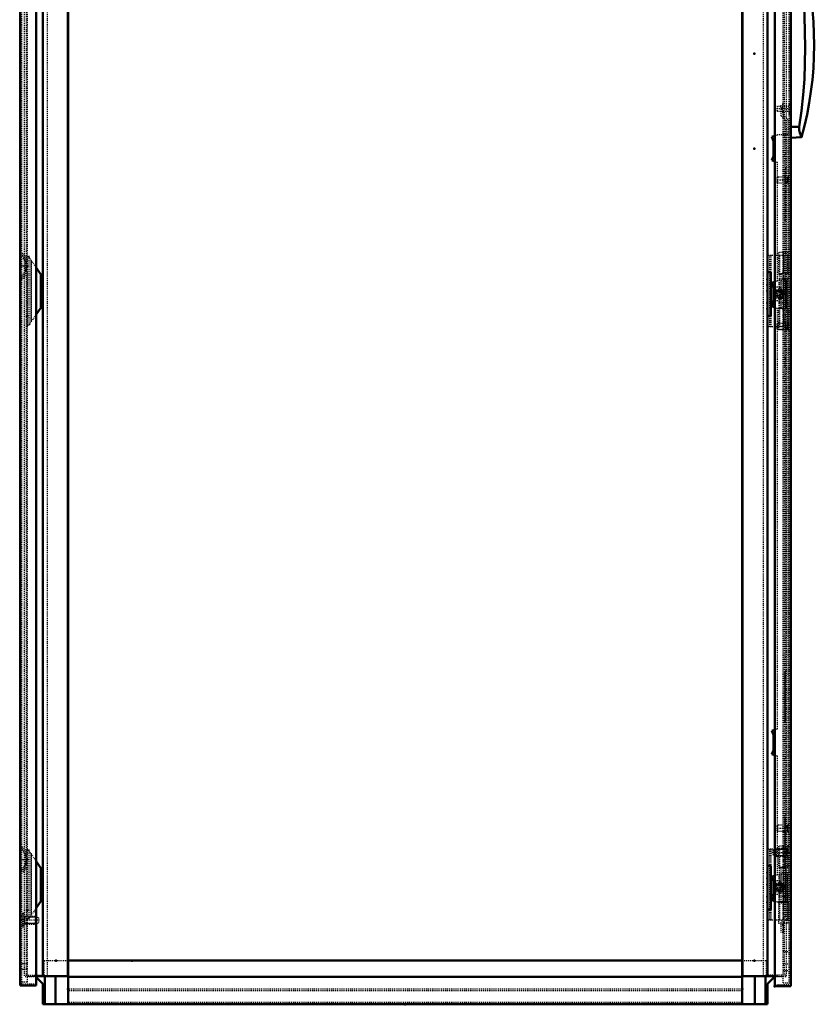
# Model space of a CAD drawing. Header units: millimetres. Extents: x -4 to 3283, y -42 to 4073.
# Tile 4 of 10: x 1946 to 2787, y 929 to 1965. Entities that reach past the tile are written whole.
import ezdxf

# ---------------------------------------------------------------- set-up
doc = ezdxf.new("R2010")
doc.units = ezdxf.units.MM
doc.linetypes.add('Center', pattern=[1.5, 0.45, -0.5, 0.05, -0.5])
doc.linetypes.add('Dashed', pattern=[2, 1, -1])
for name, color, linetype, lineweight in [('2d ConnectionPoints', 7, 'Continuous', 50), ('AM_0', 7, 'Continuous', 50), ('AM_5', 3, 'Continuous', 25), ('AM_7', 7, 'Center', 25), ('AM_9', 6, 'Dashed', 25)]:
    doc.layers.add(name, color=color, linetype=linetype, lineweight=lineweight)

# ---------------------------------------------------------------- blocks, each defined once
blk = doc.blocks.new('56_LSSD2000_0__Espagnolette_Bottom_0_in_MCS20048R5_0__1300')
at = {"layer": 'AM_0'}
for p, q in [((2738, 1842), (2741.1, 1843.1)), ((2739.6, 1837.6), (2738, 1842)), ((2739.6, 1821.6), (2739.6, 1837.6)), ((2738, 1817.3), (2739.6, 1821.6)), ((2741.1, 1816.1), (2738, 1817.3)), ((2738, 1688.3), (2741.1, 1689.4)), ((2739.6, 1683.9), (2738, 1688.3)), ((2739.6, 1667.9), (2739.6, 1683.9)), ((2738, 1663.6), (2739.6, 1667.9)), ((2741.1, 1662.4), (2738, 1663.6)), ((2738, 1216.7), (2741.1, 1217.8)), ((2739.6, 1212.3), (2738, 1216.7)), ((2739.6, 1196.3), (2739.6, 1212.3)), ((2738, 1192), (2739.6, 1196.3)), ((2741.1, 1190.8), (2738, 1192)), ((2738, 1063), (2741.1, 1064.1)), ((2739.6, 1058.6), (2738, 1063)), ((2739.6, 1042.6), (2739.6, 1058.6)), ((2738, 1038.3), (2739.6, 1042.6)), ((2741.1, 1037.1), (2738, 1038.3))]:
    blk.add_line(p, q, dxfattribs=at)
at = {"layer": 'AM_9'}
for p, q in [((2747.8, 1864.3), (2747.8, 1876.1)), ((2749.8, 1876.1), (2747.8, 1876.1)), ((2749.8, 1873.1), (2747.8, 1873.1)), ((2749.8, 1868.8), (2747.8, 1868.8)), ((2749.8, 1867.6), (2747.8, 1867.6)), ((2749.8, 1876.1), (2749.8, 1865.1)), ((2752.8, 1859.2), (2747.8, 1864.3)), ((2749.8, 1865.1), (2754.8, 1860.1)), ((2752.8, 1021), (2752.8, 1859.2)), ((2754.8, 1860.1), (2754.8, 1020.2)), ((2739.9, 1842.7), (2741.6, 1837.8)), ((2741.1, 1843.1), (2743.8, 1844.1)), ((2741.6, 1821.1), (2741.6, 1837.8)), ((2754.8, 1844.1), (2743.8, 1844.1)), ((2741.6, 1821.1), (2740, 1816.5)), ((2743.8, 1815.1), (2741.1, 1816.1)), ((2743.8, 1690.4), (2743.8, 1815.1)), ((2752.8, 1808.6), (2751.8, 1807.6)), ((2751.8, 1807.6), (2751.8, 1754.8)), ((2751.8, 1800.7), (2752.8, 1800.7)), ((2751.8, 1761.7), (2752.8, 1761.7)), ((2751.8, 1754.8), (2752.8, 1753.8)), ((2741.1, 1689.4), (2743.8, 1690.4)), ((2739.9, 1689), (2741.6, 1684.1)), ((2741.6, 1667.4), (2741.6, 1684.1)), ((2741.6, 1667.4), (2740, 1662.8)), ((2743.8, 1661.4), (2741.1, 1662.4)), ((2743.8, 1218.8), (2743.8, 1661.4)), ((2752.8, 1654.8), (2751.8, 1653.8)), ((2751.8, 1653.8), (2751.8, 1601)), ((2751.8, 1646.9), (2752.8, 1646.9)), ((2751.8, 1607.9), (2752.8, 1607.9)), ((2751.8, 1601), (2752.8, 1600)), ((2752.8, 1280), (2751.8, 1279)), ((2751.8, 1279), (2751.8, 1226.2)), ((2751.8, 1272.1), (2752.8, 1272.1)), ((2751.8, 1233.1), (2752.8, 1233.1)), ((2751.8, 1226.2), (2752.8, 1225.2)), ((2740, 1217.4), (2741.6, 1212.8)), ((2741.1, 1217.8), (2743.8, 1218.8)), ((2741.6, 1196.1), (2741.6, 1212.8)), ((2741.6, 1196.1), (2739.9, 1191.3)), ((2743.8, 1189.8), (2741.1, 1190.8)), ((2743.8, 1065.1), (2743.8, 1189.8)), ((2752.8, 1126.2), (2751.8, 1125.2)), ((2751.8, 1125.2), (2751.8, 1072.4)), ((2751.8, 1118.3), (2752.8, 1118.3)), ((2751.8, 1079.3), (2752.8, 1079.3)), ((2751.8, 1072.4), (2752.8, 1071.4)), ((2740, 1063.7), (2741.6, 1059.1)), ((2741.1, 1064.1), (2743.8, 1065.1)), ((2741.6, 1042.4), (2741.6, 1059.1)), ((2741.6, 1042.4), (2739.9, 1037.6)), ((2743.8, 1036.1), (2741.1, 1037.1)), ((2754.8, 1036.1), (2743.8, 1036.1)), ((2747.8, 1016), (2752.8, 1021)), ((2754.8, 1020.2), (2749.8, 1015.1)), ((2747.8, 1004.1), (2747.8, 1016)), ((2749.8, 1012.7), (2747.8, 1012.7)), ((2749.8, 1011.5), (2747.8, 1011.5)), ((2749.8, 1007.1), (2747.8, 1007.1)), ((2749.8, 1015.1), (2749.8, 1004.1)), ((2749.8, 1004.1), (2747.8, 1004.1))]:
    blk.add_line(p, q, dxfattribs=at)
blk = doc.blocks.new('58_LSSDXXXX_0__Lock_0_in_MCS20048R5_0__1300')
at = {"layer": 'AM_0'}
for p, q in [((2769.3, 2035.5), (2757.9, 2036.1)), ((2766.8, 2024.5), (2757.9, 2024.6)), ((2766.8, 1852.7), (2757.9, 1852.7)), ((2757.9, 1841.1), (2769.3, 1841.7))]:
    blk.add_line(p, q, dxfattribs=at)
for points in [[(2769.3, 2035.5), (2769.2, 2035.4), (2769, 2034.9), (2768.7, 2034.1), (2768.3, 2033), (2767.8, 2031.7), (2767.3, 2030), (2766.9, 2027.9), (2766.8, 2026.3), (2766.8, 2024.5)], [(2766.8, 2024.5), (2769.7, 2005.2), (2771.6, 1985.7), (2772.5, 1969.2), (2773.1, 1936), (2772.3, 1902.8), (2771.1, 1886.1), (2769.3, 1869.4), (2766.8, 1852.7)], [(2766.8, 1852.7), (2766.8, 1851), (2766.9, 1849.2), (2767.6, 1846.2), (2768.5, 1843.5), (2768.9, 1842.5), (2769.2, 1841.9), (2769.3, 1841.7), (2769.3, 1841.7)]]:
    blk.add_lwpolyline(points, dxfattribs=at)
blk.add_arc((2420.9, 1938.6), 361.6, 344.4592, 15.5409, dxfattribs=at)
at = {"layer": 'AM_7'}
for p, q in [((2758.7, 2005.6), (2740.5, 2005.6)), ((2758.7, 1871.6), (2740.5, 1871.6))]:
    blk.add_line(p, q, dxfattribs=at)
at = {"layer": 'AM_9'}
for p, q in [((2744.1, 2008.1), (2741.3, 2007.6)), ((2741.3, 2003.6), (2741.3, 2007.6)), ((2741.3, 2003.6), (2744.1, 2003.1)), ((2744.1, 2003.1), (2744.1, 2008.1)), ((2757.9, 2008.1), (2744.1, 2008.1)), ((2744.1, 2003.1), (2757.9, 2003.1)), ((2744.1, 1874.1), (2741.3, 1873.6)), ((2741.3, 1869.6), (2741.3, 1873.6)), ((2741.3, 1869.6), (2744.1, 1869.1)), ((2757.9, 1874.1), (2744.1, 1874.1)), ((2744.1, 1869.1), (2744.1, 1874.1)), ((2744.1, 1869.1), (2757.9, 1869.1))]:
    blk.add_line(p, q, dxfattribs=at)
blk = doc.blocks.new('59_DN2004R5_0__Plain_door_0_in_MCS20048R5_0__1300')
at = {"layer": 'AM_0'}
for p, q in [((2741.1, 2929.6), (2741.1, 947.6)), ((2757.9, 2929.6), (2757.9, 947.6)), ((2741.1, 947.6), (2757.9, 947.6))]:
    blk.add_line(p, q, dxfattribs=at)
at = {"layer": 'AM_5'}
for p, q in [((2751.8, 1799), (2754.4, 1799)), ((2751.8, 1794.2), (2754.4, 1794.2)), ((2754.4, 1799.6), (2754.4, 1793.6)), ((2751.8, 1645), (2754.4, 1645)), ((2751.8, 1640.2), (2754.4, 1640.2)), ((2754.4, 1645.6), (2754.4, 1639.6)), ((2751.8, 1116.5), (2754.4, 1116.5)), ((2751.8, 1111.7), (2754.4, 1111.7)), ((2754.4, 1117.1), (2754.4, 1111.1)), ((2741.7, 1091.9), (2753.4, 1091.9)), ((2753.4, 1092.6), (2753.4, 1084.6)), ((2741.7, 1085.4), (2753.4, 1085.4))]:
    blk.add_line(p, q, dxfattribs=at)
at = {"layer": 'AM_7'}
for p, q in [((2758, 1868.6), (2755.8, 1868.6)), ((2742.8, 1796.6), (2756.6, 1796.6)), ((2742.8, 1642.6), (2756.6, 1642.6)), ((2742.8, 1114.1), (2756.6, 1114.1)), ((2738, 1088.6), (2757.7, 1088.6))]:
    blk.add_line(p, q, dxfattribs=at)
at = {"layer": 'AM_9'}
for p, q in [((2749.9, 951.1), (2749.9, 2926.1)), ((2755.9, 2927.6), (2755.9, 949.6)), ((2755.9, 1875.6), (2757.9, 1875.6)), ((2755.9, 1873.4), (2757.9, 1873.4)), ((2757.9, 1871.2), (2755.9, 1871.2)), ((2755.9, 1867.9), (2757.9, 1867.9)), ((2755.9, 1866), (2757.9, 1866)), ((2744, 1799.6), (2743.4, 1799)), ((2743.4, 1799), (2743.4, 1794.2)), ((2743.4, 1794.2), (2744, 1793.6)), ((2755.2, 1799.6), (2744, 1799.6)), ((2744, 1799.6), (2744, 1793.6)), ((2744, 1793.6), (2755.2, 1793.6)), ((2755.9, 1800.1), (2755.2, 1800.1)), ((2755.2, 1800.1), (2755.2, 1793.1)), ((2755.2, 1793.1), (2755.9, 1793.1)), ((2745.5, 1691.1), (2745.5, 1661.1)), ((2745.5, 1691.1), (2755.9, 1691.1)), ((2747.5, 1691.1), (2747.5, 1661.1)), ((2750.1, 1691.1), (2750.1, 1661.1)), ((2752.2, 1691.1), (2752.2, 1661.1)), ((2752.6, 1661.1), (2752.6, 1691.1)), ((2753.9, 1691.1), (2753.9, 1661.1)), ((2753.9, 1691.1), (2753.9, 1661.1)), ((2754.6, 1661.1), (2754.6, 1691.1)), ((2745.5, 1661.1), (2747.6, 1661.1)), ((2754.7, 1661.1), (2755.9, 1661.1)), ((2744, 1645.6), (2743.4, 1645)), ((2743.4, 1645), (2743.4, 1640.2)), ((2743.4, 1640.2), (2744, 1639.6)), ((2755.2, 1645.6), (2744, 1645.6)), ((2744, 1645.6), (2744, 1639.6)), ((2744, 1639.6), (2755.2, 1639.6)), ((2755.9, 1646.1), (2755.2, 1646.1)), ((2755.2, 1646.1), (2755.2, 1639.1)), ((2755.2, 1639.1), (2755.9, 1639.1)), ((2744, 1117.1), (2743.4, 1116.5)), ((2743.4, 1116.5), (2743.4, 1111.7)), ((2743.4, 1111.7), (2744, 1111.1)), ((2755.2, 1117.1), (2744, 1117.1)), ((2744, 1117.1), (2744, 1111.1)), ((2744, 1111.1), (2755.2, 1111.1)), ((2755.9, 1117.6), (2755.2, 1117.6)), ((2755.2, 1117.6), (2755.2, 1110.6)), ((2755.2, 1110.6), (2755.9, 1110.6)), ((2741.5, 1091.7), (2738.9, 1091)), ((2738.9, 1091), (2738.9, 1086.3)), ((2742.5, 1092.6), (2741.5, 1091.7)), ((2741.5, 1091.7), (2741.5, 1085.6)), ((2754.7, 1092.6), (2742.5, 1092.6)), ((2742.5, 1092.6), (2742.5, 1084.6)), ((2755.9, 1095.6), (2754.7, 1095.6)), ((2754.7, 1095.6), (2754.7, 1081.6)), ((2738.9, 1086.3), (2741.5, 1085.6)), ((2741.5, 1085.6), (2742.5, 1084.6)), ((2742.5, 1084.6), (2754.7, 1084.6)), ((2754.7, 1081.6), (2755.9, 1081.6)), ((2745.5, 1065.6), (2745.5, 1035.6)), ((2745.5, 1065.6), (2755.9, 1065.6)), ((2747.5, 1065.6), (2747.5, 1035.6)), ((2750.1, 1065.6), (2750.1, 1035.6)), ((2752.2, 1065.6), (2752.2, 1035.6)), ((2752.6, 1035.6), (2752.6, 1065.6)), ((2753.9, 1065.6), (2753.9, 1035.6)), ((2753.9, 1065.6), (2753.9, 1035.6)), ((2754.6, 1035.6), (2754.6, 1065.6)), ((2745.5, 1035.6), (2755.9, 1035.6)), ((2749.9, 984.1), (2755.9, 984.1)), ((2749.9, 971.1), (2755.9, 971.1)), ((2749.9, 964.1), (2755.9, 964.1)), ((2741.1, 949.6), (2755.9, 949.6)), ((2749.9, 951.1), (2755.9, 951.1))]:
    blk.add_line(p, q, dxfattribs=at)
blk = doc.blocks.new('60_DNMK01_0__Hinge_1_0_in_MCS20048R5_0__1300')
at = {"layer": 'AM_7'}
for p, q in [((2750.1, 1012.1), (2750.1, 1097.1)), ((2755.6, 1067.1), (2744.6, 1067.1)), ((2755.6, 1042.1), (2744.6, 1042.1))]:
    blk.add_line(p, q, dxfattribs=at)
at = {"layer": 'AM_9'}
for p, q in [((2755.1, 1092.1), (2733.4, 1092.1)), ((2735.9, 1017.1), (2735.9, 1092.1)), ((2737.4, 1017.1), (2737.4, 1092.1)), ((2745.1, 1095.1), (2745.1, 1072.6)), ((2755.1, 1095.1), (2745.1, 1095.1)), ((2746.3, 1072.6), (2746.3, 1092.1)), ((2750.6, 1073.1), (2750.6, 1092.1)), ((2754.7, 1073.1), (2754.7, 1092.1)), ((2755.1, 1072.6), (2755.1, 1095.1)), ((2755.1, 1072.6), (2755.1, 1092.1)), ((2755.1, 1072.6), (2745.1, 1072.6)), ((2746.1, 1072.1), (2750.7, 1073.1)), ((2746.1, 1037.1), (2746.1, 1072.1)), ((2747.6, 1072.6), (2747.6, 1073.1)), ((2747.6, 1073.1), (2755, 1073.1)), ((2747.6, 1072.6), (2747.6, 1055.6)), ((2750.6, 1073.4), (2750.4, 1073.4)), ((2755, 1073.4), (2750.4, 1073.4)), ((2752.6, 1055.6), (2752.6, 1072.6)), ((2755, 1073.1), (2755, 1072.6)), ((2752.6, 1055.6), (2747.6, 1055.6)), ((2747.6, 1053.6), (2747.6, 1036.6)), ((2747.6, 1053.6), (2752.6, 1053.6)), ((2752.6, 1036.6), (2752.6, 1053.6)), ((2750.7, 1036.1), (2746.1, 1037.1)), ((2745.1, 1036.6), (2745.1, 1014.1)), ((2745.1, 1036.6), (2755.1, 1036.6)), ((2746.3, 1017.1), (2746.3, 1036.6)), ((2747.6, 1036.1), (2747.6, 1036.6)), ((2750.4, 1035.8), (2755, 1035.8)), ((2750.4, 1035.8), (2750.6, 1035.8)), ((2750.6, 1017.1), (2750.6, 1036.1)), ((2754.7, 1017.1), (2754.7, 1036.1)), ((2754.8, 1036.1), (2755, 1036.1)), ((2755, 1036.6), (2755, 1036.1)), ((2755.1, 1014.1), (2755.1, 1036.6)), ((2755.1, 1017.1), (2755.1, 1036.6)), ((2755.1, 1017.1), (2733.4, 1017.1)), ((2745.1, 1014.1), (2755.1, 1014.1))]:
    blk.add_line(p, q, dxfattribs=at)
for points in [[(2750.4, 1073.4), (2749.9, 1073.4), (2749.4, 1073.3), (2749, 1073.2), (2748.7, 1073.1)], [(2755, 1073.4), (2754.9, 1073.4), (2754.9, 1073.3), (2754.9, 1073.2), (2754.9, 1073.1)], [(2755, 1073.1), (2755, 1073.3), (2755, 1073.4), (2755, 1073.4), (2755, 1073.4)], [(2748.7, 1036.1), (2749.2, 1036), (2749.6, 1035.9), (2750.1, 1035.8), (2750.4, 1035.8)], [(2754.9, 1036.1), (2754.9, 1036), (2754.9, 1035.9), (2754.9, 1035.8), (2755, 1035.8)], [(2755, 1035.8), (2755, 1035.8), (2755, 1035.9), (2755, 1036), (2755, 1036.1)]]:
    blk.add_lwpolyline(points, dxfattribs=at)
blk = doc.blocks.new('61_DNMK01_0__Hinge_2_0_in_MCS20048R5_0__1300')
at = {"layer": 'AM_7'}
for p, q in [((2750.1, 1637.1), (2750.1, 1722.1)), ((2755.6, 1692.1), (2744.6, 1692.1)), ((2755.6, 1667.1), (2744.6, 1667.1))]:
    blk.add_line(p, q, dxfattribs=at)
at = {"layer": 'AM_9'}
for p, q in [((2755.1, 1717.1), (2733.4, 1717.1)), ((2735.9, 1642.1), (2735.9, 1717.1)), ((2737.4, 1642.1), (2737.4, 1717.1)), ((2745.1, 1720.1), (2745.1, 1697.6)), ((2755.1, 1720.1), (2745.1, 1720.1)), ((2746.3, 1697.6), (2746.3, 1717.1)), ((2750.6, 1698.1), (2750.6, 1717.1)), ((2754.7, 1698.1), (2754.7, 1717.1)), ((2755.1, 1697.6), (2755.1, 1720.1)), ((2755.1, 1697.6), (2755.1, 1717.1)), ((2755.1, 1697.6), (2745.1, 1697.6)), ((2746.1, 1697.1), (2750.7, 1698.1)), ((2746.1, 1662.1), (2746.1, 1697.1)), ((2747.6, 1697.6), (2747.6, 1698.1)), ((2747.6, 1698.1), (2755, 1698.1)), ((2747.6, 1697.6), (2747.6, 1680.6)), ((2750.6, 1698.4), (2750.4, 1698.4)), ((2755, 1698.4), (2750.4, 1698.4)), ((2752.6, 1680.6), (2752.6, 1697.6)), ((2755, 1698.1), (2755, 1697.6)), ((2752.6, 1680.6), (2747.6, 1680.6)), ((2747.6, 1678.6), (2747.6, 1661.6)), ((2747.6, 1678.6), (2752.6, 1678.6)), ((2752.6, 1661.6), (2752.6, 1678.6)), ((2745.1, 1661.6), (2745.1, 1639.1)), ((2745.1, 1661.6), (2755.1, 1661.6)), ((2750.7, 1661.1), (2746.1, 1662.1)), ((2746.3, 1642.1), (2746.3, 1661.6)), ((2747.6, 1661.1), (2747.6, 1661.6)), ((2754.7, 1661.1), (2747.6, 1661.1)), ((2750.4, 1660.8), (2755, 1660.8)), ((2750.4, 1660.8), (2750.6, 1660.8)), ((2750.6, 1642.1), (2750.6, 1661.1)), ((2754.7, 1642.1), (2754.7, 1661.1)), ((2755, 1661.6), (2755, 1661.1)), ((2755.1, 1639.1), (2755.1, 1661.6)), ((2755.1, 1642.1), (2755.1, 1661.6)), ((2755.1, 1642.1), (2733.4, 1642.1)), ((2745.1, 1639.1), (2755.1, 1639.1))]:
    blk.add_line(p, q, dxfattribs=at)
for points in [[(2750.4, 1698.4), (2749.9, 1698.4), (2749.4, 1698.3), (2749, 1698.2), (2748.7, 1698.1)], [(2755, 1698.4), (2754.9, 1698.4), (2754.9, 1698.3), (2754.9, 1698.2), (2754.9, 1698.1)], [(2755, 1698.1), (2755, 1698.3), (2755, 1698.4), (2755, 1698.4), (2755, 1698.4)], [(2748.7, 1661.1), (2749.2, 1661), (2749.6, 1660.9), (2750.1, 1660.8), (2750.4, 1660.8)], [(2754.9, 1661.1), (2754.9, 1661), (2754.9, 1660.9), (2754.9, 1660.8), (2755, 1660.8)], [(2755, 1660.8), (2755, 1660.8), (2755, 1660.9), (2755, 1661), (2755, 1661.1)]]:
    blk.add_lwpolyline(points, dxfattribs=at)
blk = doc.blocks.new('64_DNMK01_0__Rod_catches_1_0_in_MCS20048R5_0__1300')
at = {"layer": 'AM_0'}
for p, q in [((2736.9, 1074.6), (2733.4, 1074.6)), ((2736.9, 1028.6), (2736.9, 1074.6)), ((2736.9, 1059.6), (2739.3, 1059.4)), ((2739.6, 1043.9), (2736.9, 1043.6)), ((2733.4, 1028.6), (2736.9, 1028.6))]:
    blk.add_line(p, q, dxfattribs=at)
at = {"layer": 'AM_7'}
for p, q in [((2740.6, 1051.6), (2751.1, 1051.6)), ((2745.9, 1046.4), (2745.9, 1056.9))]:
    blk.add_line(p, q, dxfattribs=at)
at = {"layer": 'AM_9'}
for p, q in [((2739.3, 1059.4), (2746.2, 1058.8)), ((2741.6, 1044), (2741.6, 1059.2)), ((2742.1, 1044.1), (2742.1, 1059.2)), ((2746.2, 1058.8), (2750.4, 1054.6)), ((2744.7, 1053.2), (2744.7, 1053.8)), ((2744.7, 1049.4), (2744.7, 1050)), ((2750.4, 1048.6), (2746.2, 1044.4)), ((2750.4, 1048.6), (2750.4, 1054.6)), ((2746.2, 1044.4), (2739.6, 1043.9))]:
    blk.add_line(p, q, dxfattribs=at)
blk.add_lwpolyline([(2744.7, 1050), (2744.8, 1049.9), (2745, 1049.9), (2745.1, 1049.8), (2745.3, 1049.7), (2745.4, 1049.7), (2745.6, 1049.6), (2745.8, 1049.6), (2746, 1049.6), (2746.1, 1049.6), (2746.3, 1049.7), (2746.5, 1049.7), (2746.6, 1049.8), (2746.8, 1049.8), (2747, 1049.9), (2747.1, 1050), (2747.2, 1050.1), (2747.4, 1050.3), (2747.5, 1050.4), (2747.6, 1050.5), (2747.7, 1050.7), (2747.7, 1050.8), (2747.8, 1051), (2747.8, 1051.2), (2747.9, 1051.3), (2747.9, 1051.5), (2747.9, 1051.7), (2747.9, 1051.9), (2747.8, 1052), (2747.8, 1052.2), (2747.7, 1052.4), (2747.7, 1052.5), (2747.6, 1052.7), (2747.5, 1052.8), (2747.4, 1053), (2747.3, 1053.1), (2747.1, 1053.2), (2747, 1053.3), (2746.8, 1053.4), (2746.7, 1053.5), (2746.5, 1053.5), (2746.3, 1053.6), (2746.2, 1053.6), (2746, 1053.6), (2745.8, 1053.6), (2745.6, 1053.6), (2745.5, 1053.6), (2745.3, 1053.5), (2745.1, 1053.5), (2745, 1053.4), (2744.8, 1053.3), (2744.7, 1053.2), (2744.7, 1053.2)], dxfattribs=at)
for radius in [5, 4, 3.7, 2.5]:
    blk.add_circle((2745.9, 1051.6), radius, dxfattribs=at)
blk = doc.blocks.new('65_DNMK01_0__Rod_catches_2_0_in_MCS20048R5_0__1300')
at = {"layer": 'AM_0'}
for p, q in [((2736.9, 1699.6), (2733.4, 1699.6)), ((2736.9, 1653.6), (2736.9, 1699.6)), ((2736.9, 1684.6), (2739.4, 1684.4)), ((2739.6, 1668.9), (2736.9, 1668.6)), ((2733.4, 1653.6), (2736.9, 1653.6))]:
    blk.add_line(p, q, dxfattribs=at)
at = {"layer": 'AM_7'}
for p, q in [((2745.9, 1671.4), (2745.9, 1681.9)), ((2740.6, 1676.6), (2751.1, 1676.6))]:
    blk.add_line(p, q, dxfattribs=at)
at = {"layer": 'AM_9'}
for p, q in [((2739.4, 1684.4), (2746.2, 1683.8)), ((2741.6, 1669), (2741.6, 1684.2)), ((2742.1, 1669.1), (2742.1, 1684.2)), ((2746.2, 1683.8), (2750.4, 1679.6)), ((2750.4, 1673.6), (2750.4, 1679.6)), ((2746.2, 1669.4), (2739.6, 1668.9)), ((2744.7, 1678.2), (2744.7, 1678.8)), ((2744.7, 1674.4), (2744.7, 1675)), ((2750.4, 1673.6), (2746.2, 1669.4))]:
    blk.add_line(p, q, dxfattribs=at)
blk.add_lwpolyline([(2744.7, 1675), (2744.8, 1674.9), (2745, 1674.9), (2745.1, 1674.8), (2745.3, 1674.7), (2745.4, 1674.7), (2745.6, 1674.6), (2745.8, 1674.6), (2746, 1674.6), (2746.1, 1674.6), (2746.3, 1674.7), (2746.5, 1674.7), (2746.6, 1674.8), (2746.8, 1674.8), (2747, 1674.9), (2747.1, 1675), (2747.2, 1675.1), (2747.4, 1675.3), (2747.5, 1675.4), (2747.6, 1675.5), (2747.7, 1675.7), (2747.7, 1675.8), (2747.8, 1676), (2747.8, 1676.2), (2747.9, 1676.3), (2747.9, 1676.5), (2747.9, 1676.7), (2747.9, 1676.9), (2747.8, 1677), (2747.8, 1677.2), (2747.7, 1677.4), (2747.7, 1677.5), (2747.6, 1677.7), (2747.5, 1677.8), (2747.4, 1678), (2747.3, 1678.1), (2747.1, 1678.2), (2747, 1678.3), (2746.8, 1678.4), (2746.7, 1678.5), (2746.5, 1678.5), (2746.3, 1678.6), (2746.2, 1678.6), (2746, 1678.6), (2745.8, 1678.6), (2745.6, 1678.6), (2745.5, 1678.6), (2745.3, 1678.5), (2745.1, 1678.5), (2745, 1678.4), (2744.8, 1678.3), (2744.7, 1678.2), (2744.7, 1678.2)], dxfattribs=at)
for radius in [5, 4, 3.7, 2.5]:
    blk.add_circle((2745.9, 1676.6), radius, dxfattribs=at)
blk = doc.blocks.new('68_CRP2004R5_0__Rear_Panel_0_in_MCS20048R5_0__1300')
at = {"layer": 'AM_0'}
for p, q in [((1946.4, 2930.6), (1946.4, 948.6)), ((1963.4, 2930.6), (1963.4, 948.6)), ((1946.4, 948.6), (1963.4, 948.6))]:
    blk.add_line(p, q, dxfattribs=at)
at = {"layer": 'AM_5'}
for p, q in [((1951.4, 1013.1), (1951.4, 1021.1)), ((1953.6, 1020.3), (1951.4, 1020.3)), ((1963.1, 1020.3), (1953.6, 1020.3)), ((1963.1, 1013.8), (1951.4, 1013.8))]:
    blk.add_line(p, q, dxfattribs=at)
at = {"layer": 'AM_7'}
for p, q in [((1954, 1705.9), (1946, 1705.9)), ((1954, 1080.9), (1946, 1080.9)), ((1966.8, 1017.1), (1947, 1017.1))]:
    blk.add_line(p, q, dxfattribs=at)
at = {"layer": 'AM_9'}
for p, q in [((1947.9, 2929.1), (1947.9, 950.1)), ((1953.9, 2907.1), (1953.9, 952.1)), ((1952.1, 1713.9), (1946.4, 1719.6)), ((1953.6, 1714.5), (1947.9, 1720.2)), ((1952.1, 1697.8), (1952.1, 1713.9)), ((1953.6, 1700.3), (1953.6, 1711.5)), ((1953.6, 1709.9), (1952.1, 1709.9)), ((1952.1, 1701.9), (1953.6, 1701.9)), ((1946.4, 1692.1), (1952.1, 1697.8)), ((1947.9, 1691.5), (1953.6, 1697.2)), ((1952.1, 1088.9), (1946.4, 1094.6)), ((1953.6, 1089.5), (1947.9, 1095.2)), ((1952.1, 1072.8), (1952.1, 1088.9)), ((1953.6, 1084.9), (1952.1, 1084.9)), ((1953.6, 1075.3), (1953.6, 1086.5)), ((1946.4, 1067.1), (1952.1, 1072.8)), ((1947.9, 1066.5), (1953.6, 1072.2)), ((1952.1, 1076.9), (1953.6, 1076.9)), ((1948.9, 1021.6), (1947.9, 1021.6)), ((1950.1, 1024.1), (1948.9, 1024.1)), ((1948.9, 1024.1), (1948.9, 1010.1)), ((1950.1, 1024.1), (1950.1, 1010.1)), ((1962.3, 1021.1), (1950.1, 1021.1)), ((1962.8, 1020.6), (1962.3, 1021.1)), ((1962.3, 1021.1), (1962.3, 1013.1)), ((1965.9, 1019.8), (1962.8, 1020.6)), ((1962.8, 1020.6), (1962.8, 1013.6)), ((1965.9, 1019.8), (1965.9, 1014.3)), ((1947.9, 1012.6), (1948.9, 1012.6)), ((1948.9, 1010.1), (1950.1, 1010.1)), ((1950.1, 1013.1), (1962.3, 1013.1)), ((1962.3, 1013.1), (1962.8, 1013.6)), ((1962.8, 1013.6), (1965.9, 1014.3)), ((1953.9, 971.1), (1947.9, 971.1)), ((1953.9, 965.1), (1947.9, 965.1)), ((1953.9, 952.1), (1947.9, 952.1)), ((1947.9, 950.1), (1963.4, 950.1))]:
    blk.add_line(p, q, dxfattribs=at)
for points in [[(1947.9, 1694.7), (1948.3, 1695.3), (1950.7, 1698.6), (1952.6, 1702.3), (1953.2, 1706.2), (1952.3, 1710.1), (1950.3, 1713.7), (1947.9, 1717.1)], [(1947.9, 1069.7), (1948.3, 1070.3), (1950.7, 1073.6), (1952.6, 1077.3), (1953.2, 1081.2), (1952.3, 1085.1), (1950.3, 1088.7), (1947.9, 1092.1)]]:
    blk.add_lwpolyline(points, dxfattribs=at)
blk = doc.blocks.new('69_CRPK040RPMK1T_0_in_MCS20048R5_0__1300')
at = {"layer": 'AM_0'}
for p, q in [((1963.4, 1079.4), (1968.4, 1072.1)), ((1970.4, 1072.1), (1968.4, 1072.1)), ((1968.4, 1072.1), (1968.4, 1037.1)), ((1968.4, 1037.1), (1963.4, 1029.9)), ((1970.4, 1037.1), (1968.4, 1037.1))]:
    blk.add_line(p, q, dxfattribs=at)
at = {"layer": 'AM_9'}
for p, q in [((1953.6, 1091.6), (1953.6, 1086.5)), ((1953.6, 1091.6), (1955.6, 1091.6)), ((1955.6, 1090.6), (1953.6, 1090.6)), ((1955.6, 1091.6), (1955.6, 1017.6)), ((1955.6, 1090.6), (1963.4, 1079.4)), ((1957.7, 1087.6), (1957.7, 1021.6)), ((1958.2, 1086.8), (1958.2, 1022.4)), ((1953.6, 1075.3), (1953.6, 1017.6)), ((1963.4, 1029.9), (1955.6, 1018.6)), ((1955.6, 1018.6), (1953.6, 1018.6)), ((1953.6, 1017.6), (1955.6, 1017.6))]:
    blk.add_line(p, q, dxfattribs=at)
blk = doc.blocks.new('72_CRPK040RPMK4R_0_in_MCS20048R5_0__1300')
at = {"layer": 'AM_0'}
for p, q in [((1963.4, 1704.4), (1968.4, 1697.1)), ((1968.4, 1697.1), (1968.4, 1662.1)), ((1970.4, 1697.1), (1968.4, 1697.1)), ((1968.4, 1662.1), (1963.4, 1654.9)), ((1970.4, 1662.1), (1968.4, 1662.1))]:
    blk.add_line(p, q, dxfattribs=at)
at = {"layer": 'AM_9'}
for p, q in [((1953.6, 1716.6), (1955.6, 1716.6)), ((1953.6, 1716.6), (1953.6, 1711.5)), ((1955.6, 1715.6), (1953.6, 1715.6)), ((1955.6, 1716.6), (1955.6, 1642.6)), ((1955.6, 1715.6), (1963.4, 1704.4)), ((1957.7, 1712.6), (1957.7, 1646.6)), ((1958.2, 1711.8), (1958.2, 1647.4)), ((1953.6, 1700.3), (1953.6, 1642.6)), ((1963.4, 1654.9), (1955.6, 1643.6)), ((1955.6, 1643.6), (1953.6, 1643.6)), ((1953.6, 1642.6), (1955.6, 1642.6))]:
    blk.add_line(p, q, dxfattribs=at)
blk = doc.blocks.new('73_MCS20048R5_Frame_0_in_MCS20048R5_0__1300')
at = {"layer": 'AM_0'}
for p, q in [((1996.9, 2917.6), (1996.9, 928.6)), ((2706.9, 2917.6), (2706.9, 928.6)), ((1970.4, 2901.1), (1970.4, 958.1)), ((1996.6, 2901.1), (1996.6, 958.1)), ((2707.2, 2901.1), (2707.2, 958.1)), ((2733.4, 2901.1), (2733.4, 958.1)), ((2706.9, 974.6), (1996.9, 974.6)), ((1963.4, 958.1), (1996.9, 958.1)), ((1970.4, 950.1), (1963.4, 957.1)), ((1972.5, 958.1), (1972.5, 928.6)), ((1983.6, 958.1), (1983.6, 928.6)), ((2706.9, 957.6), (1996.9, 957.6)), ((2706.9, 958.1), (2741.1, 958.1)), ((2720.2, 958.1), (2720.2, 928.6)), ((2731.3, 958.1), (2731.3, 928.6)), ((2740.9, 957.6), (2733.4, 950.1)), ((2741.1, 957.6), (2740.9, 957.6)), ((1970.4, 928.6), (1970.4, 950.1)), ((2733.4, 950.1), (2733.4, 928.6)), ((1970.4, 928.6), (2733.4, 928.6))]:
    blk.add_line(p, q, dxfattribs=at)
at = {"layer": 'AM_9'}
for p, q in [((1950.9, 2901.6), (1950.9, 957.6)), ((1974.9, 2901.1), (1974.9, 958.1)), ((2728.9, 2901.1), (2728.9, 958.1)), ((2750.8, 2899.9), (2750.8, 959.4)), ((2752.9, 2901.6), (2752.9, 957.6)), ((1952.9, 2229.5), (1952.9, 1707.4)), ((1952.9, 1704.5), (1952.9, 1082.4)), ((1952.9, 1079.5), (1952.9, 959.4)), ((1971.9, 974.6), (1996.9, 974.6)), ((1971.9, 959.4), (1971.9, 974.6)), ((2706.9, 974.6), (2731.9, 974.6)), ((2731.9, 974.6), (2731.9, 959.4)), ((1950.9, 959.4), (1971.9, 959.4)), ((1962.9, 957.6), (1950.9, 957.6)), ((1954.8, 958.1), (1963.4, 958.1)), ((1954.8, 958.1), (1954.8, 957.6)), ((1960.7, 958.1), (1960.7, 959.4)), ((1963.4, 957.1), (1962.9, 957.6)), ((2752.9, 959.4), (2731.9, 959.4)), ((2741.1, 958.1), (2749, 958.1)), ((2752.9, 957.6), (2741.1, 957.6)), ((2743.1, 959.4), (2743.1, 958.1)), ((2749, 957.6), (2749, 958.1)), ((2706.9, 944.6), (1996.9, 944.6)), ((2706.9, 942.9), (1996.9, 942.9)), ((2706.9, 930.4), (1996.9, 930.4))]:
    blk.add_line(p, q, dxfattribs=at)

msp = doc.modelspace()

# ---------------------------------------------------------------- linework, layer by layer
at = {"layer": '2d ConnectionPoints'}
for p in [(2719.392, 1929.624), (2719.392, 1929.624), (2748.792, 1871.624), (2757.892, 1871.624), (2757.892, 1871.624), (2719.392, 1829.624), (1953.592, 1705.874), (1970.392, 1692.124), (2733.392, 1692.124), (2733.392, 1692.124), (2733.392, 1692.124), (2733.392, 1692.124), (2733.392, 1692.124), (1970.392, 1679.624), (1970.392, 1679.624), (1970.392, 1679.624), (2733.392, 1686.124), (2733.392, 1679.624), (2750.092, 1679.624), (1970.392, 1667.124), (1970.392, 1667.124), (1970.392, 1667.124), (2733.392, 1667.124), (2733.392, 1667.124), (2733.392, 1661.124), (1953.592, 1653.374), (1953.592, 1080.874), (1953.592, 1080.874), (1970.392, 1067.124), (2733.392, 1067.124), (2733.392, 1067.124), (2733.392, 1067.124), (2733.392, 1067.124), (2733.392, 1067.124), (2733.392, 1061.124), (1970.392, 1054.624), (1970.392, 1054.624), (1970.392, 1054.624), (2733.392, 1054.624), (2750.092, 1054.624), (2750.092, 1050.624), (1970.392, 1042.124), (1970.392, 1042.124), (1970.392, 1042.124), (2733.392, 1042.124), (2733.392, 1042.124), (1953.592, 1028.374), (2733.392, 1036.124), (1984.392, 974.624), (2064.392, 974.624), (2064.392, 974.624), (2719.392, 974.624), (2719.392, 974.624), (2719.392, 974.624), (2706.892, 961.124), (1996.892, 944.624), (1996.892, 944.624), (2706.892, 944.624), (2706.892, 944.624), (2741.092, 947.624), (2351.892, 928.624), (2351.892, 928.624)]:
    msp.add_point(p, dxfattribs=at)

# ---------------------------------------------------------------- block references
for name in ['68_CRP2004R5_0__Rear_Panel_0_in_MCS20048R5_0__1300', '73_MCS20048R5_Frame_0_in_MCS20048R5_0__1300', '59_DN2004R5_0__Plain_door_0_in_MCS20048R5_0__1300', '58_LSSDXXXX_0__Lock_0_in_MCS20048R5_0__1300', '56_LSSD2000_0__Espagnolette_Bottom_0_in_MCS20048R5_0__1300', '61_DNMK01_0__Hinge_2_0_in_MCS20048R5_0__1300', '72_CRPK040RPMK4R_0_in_MCS20048R5_0__1300', '65_DNMK01_0__Rod_catches_2_0_in_MCS20048R5_0__1300', '69_CRPK040RPMK1T_0_in_MCS20048R5_0__1300', '60_DNMK01_0__Hinge_1_0_in_MCS20048R5_0__1300', '64_DNMK01_0__Rod_catches_1_0_in_MCS20048R5_0__1300']:
    msp.add_blockref(name, (0, 0))

doc.saveas('drawing.dxf')
